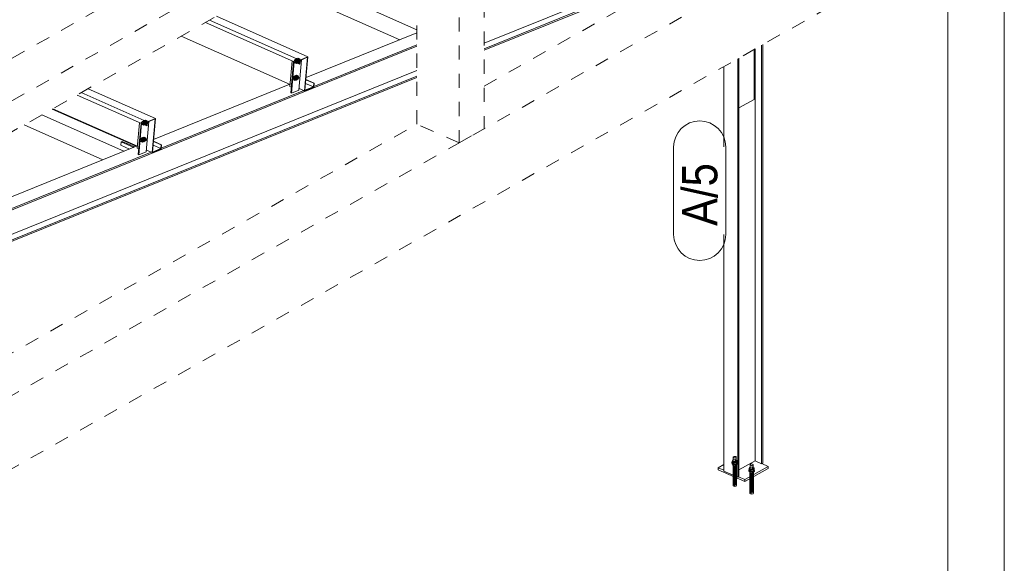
# Model space of a CAD drawing. Header units: millimetres. Extents: x -127 to 701, y 152 to 732.
# Tile 64 of 75: x 631 to 701, y 243 to 282. Entities that reach past the tile are written whole.
import ezdxf

# ---------------------------------------------------------------- set-up
doc = ezdxf.new("R2010")
doc.units = ezdxf.units.MM
for name, pattern in [('XKITLINE00', [0]), ('XKITLINE01', [4, 1, -1, 1, -1]), ('XKITLINE02', [4, 2, -2])]:
    doc.linetypes.add(name, pattern=pattern)
for name, color, linetype, lineweight in [('Schrauben', 7, 'Continuous', 0), ('Teil', 7, 'Continuous', 0), ('Text', 5, 'Continuous', 0), ('Zeichnungsrahmen', 3, 'Continuous', 0)]:
    doc.layers.add(name, color=color, linetype=linetype, lineweight=lineweight)
doc.styles.add('ARIAL', font='ARIAL.TTF')

msp = doc.modelspace()

# ---------------------------------------------------------------- linework, layer by layer
at = {"layer": 'Schrauben', "linetype": 'XKITLINE02', "lineweight": 0}
for p, q in [((650.457, 279.257), (650.545, 279.293)), ((650.48, 279.202), (650.545, 279.293)), ((650.545, 279.293), (650.654, 279.244)), ((650.308, 279.197), (650.243, 279.106)), ((650.243, 279.106), (650.313, 279.135)), ((650.243, 279.106), (650.288, 278.968)), ((650.288, 278.968), (650.358, 278.996)), ((650.288, 278.968), (650.397, 278.919)), ((650.308, 279.197), (650.378, 279.225)), ((650.418, 279.148), (650.308, 279.197)), ((650.313, 279.135), (650.378, 279.225)), ((650.358, 278.996), (650.313, 279.135)), ((650.359, 279.142), (650.353, 279.117)), ((650.353, 279.117), (650.354, 279.09)), ((650.354, 279.09), (650.362, 279.062)), ((650.467, 278.947), (650.358, 278.996)), ((650.371, 279.161), (650.359, 279.142)), ((650.383, 279.228), (650.36, 279.162)), ((650.36, 279.162), (650.37, 279.083)), ((650.362, 279.062), (650.376, 279.036)), ((650.374, 279.146), (650.363, 279.113)), ((650.363, 279.113), (650.368, 279.073)), ((650.368, 279.073), (650.387, 279.037)), ((650.37, 279.083), (650.409, 279.011)), ((650.388, 279.173), (650.371, 279.161)), ((650.398, 279.162), (650.374, 279.146)), ((650.376, 279.036), (650.394, 279.016)), ((650.378, 279.225), (650.488, 279.177)), ((650.382, 279.171), (650.404, 279.237)), ((650.392, 279.092), (650.382, 279.171)), ((650.431, 279.261), (650.383, 279.228)), ((650.387, 279.037), (650.416, 279.014)), ((650.388, 279.173), (650.423, 279.187)), ((650.408, 279.176), (650.388, 279.173)), ((650.394, 279.156), (650.388, 279.131)), ((650.388, 279.131), (650.389, 279.104)), ((650.389, 279.104), (650.397, 279.076)), ((650.457, 279.257), (650.392, 279.167)), ((650.392, 279.167), (650.48, 279.202)), ((650.392, 279.167), (650.437, 279.028)), ((650.431, 279.019), (650.392, 279.092)), ((650.406, 279.175), (650.394, 279.156)), ((650.394, 279.016), (650.415, 279.002)), ((650.397, 279.076), (650.411, 279.05)), ((650.397, 278.919), (650.462, 279.01)), ((650.397, 278.919), (650.467, 278.947)), ((650.398, 279.162), (650.574, 279.233)), ((650.429, 279.159), (650.398, 279.162)), ((650.404, 279.237), (650.453, 279.27)), ((650.423, 279.187), (650.406, 279.175)), ((650.43, 279.171), (650.408, 279.176)), ((650.409, 279.011), (650.467, 278.965)), ((650.41, 279.14), (650.416, 279.165)), ((650.411, 279.113), (650.41, 279.14)), ((650.419, 279.085), (650.411, 279.113)), ((650.411, 279.05), (650.429, 279.03)), ((650.415, 279.002), (650.437, 278.996)), ((650.416, 279.165), (650.428, 279.184)), ((650.416, 279.014), (650.447, 279.01)), ((650.418, 279.148), (650.488, 279.177)), ((650.462, 279.01), (650.418, 279.148)), ((650.433, 279.059), (650.419, 279.085)), ((650.423, 279.187), (650.445, 279.196)), ((650.443, 279.19), (650.423, 279.187)), ((650.428, 279.184), (650.445, 279.196)), ((650.458, 279.136), (650.429, 279.159)), ((650.429, 279.03), (650.45, 279.016)), ((650.452, 279.157), (650.43, 279.171)), ((650.431, 279.261), (650.453, 279.27)), ((650.493, 279.254), (650.431, 279.261)), ((650.489, 278.973), (650.431, 279.019)), ((650.451, 279.039), (650.433, 279.059)), ((650.437, 279.028), (650.524, 279.063)), ((650.437, 279.028), (650.546, 278.979)), ((650.437, 278.996), (650.458, 279)), ((650.465, 279.185), (650.443, 279.19)), ((650.445, 279.196), (650.465, 279.199)), ((650.447, 279.01), (650.623, 279.081)), ((650.447, 279.01), (650.471, 279.027)), ((650.45, 279.016), (650.472, 279.011)), ((650.472, 279.025), (650.451, 279.039)), ((650.47, 279.137), (650.452, 279.157)), ((650.453, 279.27), (650.515, 279.263)), ((650.567, 279.209), (650.457, 279.257)), ((650.478, 279.1), (650.458, 279.136)), ((650.458, 279), (650.493, 279.014)), ((650.458, 279), (650.475, 279.012)), ((650.462, 279.01), (650.532, 279.038)), ((650.465, 279.199), (650.487, 279.194)), ((650.487, 279.171), (650.465, 279.185)), ((650.532, 279.038), (650.467, 278.947)), ((650.467, 278.965), (650.529, 278.958)), ((650.484, 279.111), (650.47, 279.137)), ((650.471, 279.027), (650.483, 279.06)), ((650.494, 279.02), (650.472, 279.025)), ((650.472, 279.011), (650.493, 279.014)), ((650.475, 279.012), (650.487, 279.031)), ((650.483, 279.06), (650.478, 279.1)), ((650.524, 279.063), (650.48, 279.202)), ((650.492, 279.083), (650.484, 279.111)), ((650.487, 279.194), (650.509, 279.18)), ((650.505, 279.151), (650.487, 279.171)), ((650.487, 279.031), (650.493, 279.055)), ((650.488, 279.177), (650.532, 279.038)), ((650.55, 278.966), (650.489, 278.973)), ((650.493, 279.055), (650.492, 279.083)), ((650.551, 279.208), (650.493, 279.254)), ((650.493, 279.014), (650.51, 279.026)), ((650.493, 279.014), (650.515, 279.023)), ((650.515, 279.023), (650.494, 279.02)), ((650.519, 279.125), (650.505, 279.151)), ((650.509, 279.18), (650.527, 279.16)), ((650.51, 279.026), (650.522, 279.045)), ((650.515, 279.263), (650.573, 279.217)), ((650.532, 279.035), (650.515, 279.023)), ((650.527, 279.097), (650.519, 279.125)), ((650.522, 279.045), (650.528, 279.07)), ((650.634, 279.015), (650.524, 279.063)), ((650.527, 279.16), (650.541, 279.134)), ((650.528, 279.07), (650.527, 279.097)), ((650.529, 278.958), (650.577, 278.991)), ((650.529, 278.958), (650.55, 278.966)), ((650.544, 279.054), (650.532, 279.035)), ((650.538, 279.184), (650.55, 279.217)), ((650.543, 279.144), (650.538, 279.184)), ((650.541, 279.134), (650.549, 279.106)), ((650.563, 279.108), (650.543, 279.144)), ((650.55, 279.079), (650.544, 279.054)), ((650.546, 278.979), (650.611, 279.07)), ((650.546, 278.979), (650.634, 279.015)), ((650.549, 279.106), (650.55, 279.079)), ((650.55, 279.217), (650.574, 279.233)), ((650.599, 279), (650.55, 278.966)), ((650.59, 279.136), (650.551, 279.208)), ((650.592, 279.085), (650.563, 279.108)), ((650.567, 279.209), (650.654, 279.244)), ((650.611, 279.07), (650.567, 279.209)), ((650.573, 279.217), (650.612, 279.145)), ((650.574, 279.233), (650.605, 279.23)), ((650.577, 278.991), (650.6, 279.056)), ((650.6, 279.056), (650.59, 279.136)), ((650.623, 279.081), (650.592, 279.085)), ((650.622, 279.065), (650.599, 279)), ((650.605, 279.23), (650.634, 279.207)), ((650.611, 279.07), (650.699, 279.105)), ((650.612, 279.145), (650.622, 279.065)), ((650.647, 279.098), (650.623, 279.081)), ((650.634, 279.207), (650.653, 279.171)), ((650.699, 279.105), (650.634, 279.015)), ((650.658, 279.131), (650.647, 279.098)), ((650.653, 279.171), (650.658, 279.131)), ((650.654, 279.244), (650.699, 279.105)), ((650.2, 277.99), (650.135, 277.9)), ((650.135, 277.9), (650.206, 277.928)), ((650.135, 277.9), (650.18, 277.761)), ((650.2, 277.99), (650.271, 278.018)), ((650.31, 277.941), (650.2, 277.99)), ((650.206, 277.928), (650.271, 278.018)), ((650.25, 277.789), (650.206, 277.928)), ((650.251, 277.935), (650.245, 277.91)), ((650.245, 277.91), (650.246, 277.883)), ((650.263, 277.954), (650.251, 277.935)), ((650.275, 278.021), (650.252, 277.956)), ((650.252, 277.956), (650.262, 277.876)), ((650.266, 277.939), (650.255, 277.906)), ((650.255, 277.906), (650.26, 277.866)), ((650.28, 277.966), (650.263, 277.954)), ((650.291, 277.955), (650.266, 277.939)), ((650.271, 278.018), (650.38, 277.97)), ((650.274, 277.964), (650.297, 278.03)), ((650.284, 277.885), (650.274, 277.964)), ((650.323, 278.054), (650.275, 278.021)), ((650.28, 277.966), (650.315, 277.98)), ((650.301, 277.969), (650.28, 277.966)), ((650.286, 277.949), (650.28, 277.925)), ((650.28, 277.925), (650.281, 277.897)), ((650.281, 277.897), (650.289, 277.869)), ((650.35, 278.05), (650.285, 277.96)), ((650.285, 277.96), (650.372, 277.995)), ((650.285, 277.96), (650.329, 277.821)), ((650.298, 277.968), (650.286, 277.949)), ((650.291, 277.955), (650.466, 278.026)), ((650.322, 277.952), (650.291, 277.955)), ((650.297, 278.03), (650.345, 278.063)), ((650.315, 277.98), (650.298, 277.968)), ((650.323, 277.964), (650.301, 277.969)), ((650.302, 277.933), (650.308, 277.958)), ((650.303, 277.906), (650.302, 277.933)), ((650.311, 277.878), (650.303, 277.906)), ((650.308, 277.958), (650.32, 277.977)), ((650.31, 277.941), (650.38, 277.97)), ((650.355, 277.803), (650.31, 277.941)), ((650.315, 277.98), (650.337, 277.989)), ((650.336, 277.984), (650.315, 277.98)), ((650.32, 277.977), (650.337, 277.989)), ((650.351, 277.929), (650.322, 277.952)), ((650.323, 278.054), (650.345, 278.063)), ((650.385, 278.047), (650.323, 278.054)), ((650.344, 277.95), (650.323, 277.964)), ((650.358, 277.978), (650.336, 277.984)), ((650.337, 277.989), (650.358, 277.992)), ((650.362, 277.93), (650.344, 277.95)), ((650.345, 278.063), (650.407, 278.056)), ((650.35, 278.05), (650.437, 278.086)), ((650.459, 278.002), (650.35, 278.05)), ((650.37, 277.893), (650.351, 277.929)), ((650.358, 277.992), (650.38, 277.987)), ((650.379, 277.964), (650.358, 277.978)), ((650.376, 277.904), (650.362, 277.93)), ((650.375, 277.853), (650.37, 277.893)), ((650.372, 277.995), (650.437, 278.086)), ((650.417, 277.856), (650.372, 277.995)), ((650.384, 277.876), (650.376, 277.904)), ((650.397, 277.944), (650.379, 277.964)), ((650.38, 277.987), (650.401, 277.973)), ((650.38, 277.97), (650.425, 277.831)), ((650.443, 278.001), (650.385, 278.047)), ((650.411, 277.918), (650.397, 277.944)), ((650.401, 277.973), (650.419, 277.953)), ((650.407, 278.056), (650.465, 278.01)), ((650.419, 277.89), (650.411, 277.918)), ((650.419, 277.953), (650.433, 277.927)), ((650.42, 277.863), (650.419, 277.89)), ((650.431, 277.977), (650.442, 278.01)), ((650.435, 277.937), (650.431, 277.977)), ((650.433, 277.927), (650.441, 277.899)), ((650.455, 277.901), (650.435, 277.937)), ((650.437, 278.086), (650.547, 278.037)), ((650.441, 277.899), (650.442, 277.872)), ((650.442, 278.01), (650.466, 278.026)), ((650.482, 277.929), (650.443, 278.001)), ((650.484, 277.878), (650.455, 277.901)), ((650.459, 278.002), (650.547, 278.037)), ((650.504, 277.863), (650.459, 278.002)), ((650.465, 278.01), (650.504, 277.938)), ((650.466, 278.026), (650.497, 278.023)), ((650.492, 277.849), (650.482, 277.929)), ((650.497, 278.023), (650.526, 278)), ((650.504, 277.938), (650.514, 277.858)), ((650.504, 277.863), (650.591, 277.898)), ((650.539, 277.891), (650.515, 277.874)), ((650.526, 278), (650.546, 277.964)), ((650.591, 277.898), (650.526, 277.808)), ((650.55, 277.924), (650.539, 277.891)), ((650.546, 277.964), (650.55, 277.924)), ((650.547, 278.037), (650.591, 277.898)), ((650.18, 277.761), (650.25, 277.789)), ((650.18, 277.761), (650.29, 277.712)), ((650.246, 277.883), (650.254, 277.855)), ((650.36, 277.741), (650.25, 277.789)), ((650.254, 277.855), (650.268, 277.829)), ((650.26, 277.866), (650.28, 277.83)), ((650.262, 277.876), (650.301, 277.804)), ((650.268, 277.829), (650.286, 277.809)), ((650.28, 277.83), (650.309, 277.807)), ((650.323, 277.812), (650.284, 277.885)), ((650.286, 277.809), (650.308, 277.795)), ((650.289, 277.869), (650.303, 277.843)), ((650.29, 277.712), (650.355, 277.803)), ((650.29, 277.712), (650.36, 277.741)), ((650.301, 277.804), (650.359, 277.758)), ((650.303, 277.843), (650.321, 277.823)), ((650.308, 277.795), (650.33, 277.79)), ((650.309, 277.807), (650.34, 277.803)), ((650.325, 277.852), (650.311, 277.878)), ((650.321, 277.823), (650.343, 277.809)), ((650.381, 277.767), (650.323, 277.812)), ((650.343, 277.832), (650.325, 277.852)), ((650.329, 277.821), (650.417, 277.856)), ((650.329, 277.821), (650.439, 277.772)), ((650.33, 277.79), (650.35, 277.793)), ((650.34, 277.803), (650.515, 277.874)), ((650.34, 277.803), (650.364, 277.82)), ((650.365, 277.818), (650.343, 277.832)), ((650.343, 277.809), (650.365, 277.804)), ((650.35, 277.793), (650.385, 277.807)), ((650.35, 277.793), (650.367, 277.805)), ((650.355, 277.803), (650.425, 277.831)), ((650.359, 277.758), (650.421, 277.751)), ((650.425, 277.831), (650.36, 277.741)), ((650.364, 277.82), (650.375, 277.853)), ((650.387, 277.813), (650.365, 277.818)), ((650.365, 277.804), (650.385, 277.807)), ((650.367, 277.805), (650.379, 277.824)), ((650.379, 277.824), (650.385, 277.849)), ((650.443, 277.759), (650.381, 277.767)), ((650.385, 277.849), (650.384, 277.876)), ((650.385, 277.807), (650.402, 277.819)), ((650.385, 277.807), (650.407, 277.816)), ((650.407, 277.816), (650.387, 277.813)), ((650.402, 277.819), (650.414, 277.838)), ((650.424, 277.828), (650.407, 277.816)), ((650.414, 277.838), (650.42, 277.863)), ((650.526, 277.808), (650.417, 277.856)), ((650.421, 277.751), (650.469, 277.784)), ((650.421, 277.751), (650.443, 277.759)), ((650.436, 277.847), (650.424, 277.828)), ((650.442, 277.872), (650.436, 277.847)), ((650.439, 277.772), (650.504, 277.863)), ((650.439, 277.772), (650.526, 277.808)), ((650.491, 277.793), (650.443, 277.759)), ((650.469, 277.784), (650.492, 277.849)), ((650.515, 277.874), (650.484, 277.878)), ((650.514, 277.858), (650.491, 277.793)), ((639.487, 274.818), (639.422, 274.727)), ((639.422, 274.727), (639.492, 274.756)), ((639.422, 274.727), (639.467, 274.589)), ((639.467, 274.589), (639.537, 274.617)), ((639.467, 274.589), (639.576, 274.54)), ((639.487, 274.818), (639.557, 274.846)), ((639.597, 274.769), (639.487, 274.818)), ((639.492, 274.756), (639.557, 274.846)), ((639.537, 274.617), (639.492, 274.756)), ((639.538, 274.763), (639.532, 274.738)), ((639.532, 274.738), (639.533, 274.711)), ((639.533, 274.711), (639.541, 274.683)), ((639.646, 274.569), (639.537, 274.617)), ((639.55, 274.782), (639.538, 274.763)), ((639.561, 274.849), (639.539, 274.783)), ((639.539, 274.783), (639.549, 274.704)), ((639.541, 274.683), (639.555, 274.657)), ((639.553, 274.767), (639.542, 274.734)), ((639.542, 274.734), (639.547, 274.694)), ((639.547, 274.694), (639.566, 274.658)), ((639.549, 274.704), (639.588, 274.632)), ((639.567, 274.794), (639.55, 274.782)), ((639.577, 274.783), (639.553, 274.767)), ((639.555, 274.657), (639.573, 274.637)), ((639.557, 274.846), (639.667, 274.798)), ((639.61, 274.882), (639.561, 274.849)), ((639.561, 274.792), (639.583, 274.858)), ((639.57, 274.713), (639.561, 274.792)), ((639.566, 274.658), (639.595, 274.635)), ((639.567, 274.794), (639.602, 274.808)), ((639.587, 274.797), (639.567, 274.794)), ((639.573, 274.777), (639.567, 274.753)), ((639.567, 274.753), (639.568, 274.725)), ((639.568, 274.725), (639.576, 274.697)), ((639.61, 274.64), (639.57, 274.713)), ((639.636, 274.878), (639.571, 274.788)), ((639.571, 274.788), (639.659, 274.823)), ((639.571, 274.788), (639.616, 274.649)), ((639.585, 274.796), (639.573, 274.777)), ((639.573, 274.637), (639.594, 274.623)), ((639.576, 274.697), (639.59, 274.671)), ((639.576, 274.54), (639.641, 274.631)), ((639.576, 274.54), (639.646, 274.569)), ((639.577, 274.783), (639.753, 274.854)), ((639.608, 274.78), (639.577, 274.783)), ((639.583, 274.858), (639.632, 274.891)), ((639.602, 274.808), (639.585, 274.796)), ((639.609, 274.792), (639.587, 274.797)), ((639.588, 274.632), (639.646, 274.586)), ((639.589, 274.761), (639.595, 274.786)), ((639.59, 274.734), (639.589, 274.761)), ((639.598, 274.706), (639.59, 274.734)), ((639.59, 274.671), (639.608, 274.651)), ((639.594, 274.623), (639.616, 274.618)), ((639.595, 274.786), (639.607, 274.805)), ((639.595, 274.635), (639.626, 274.631)), ((639.597, 274.769), (639.667, 274.798)), ((639.641, 274.631), (639.597, 274.769)), ((639.612, 274.68), (639.598, 274.706)), ((639.602, 274.808), (639.624, 274.817)), ((639.622, 274.812), (639.602, 274.808)), ((639.607, 274.805), (639.624, 274.817)), ((639.637, 274.757), (639.608, 274.78)), ((639.608, 274.651), (639.629, 274.637)), ((639.631, 274.778), (639.609, 274.792)), ((639.61, 274.882), (639.632, 274.891)), ((639.672, 274.875), (639.61, 274.882)), ((639.668, 274.595), (639.61, 274.64)), ((639.63, 274.66), (639.612, 274.68)), ((639.616, 274.649), (639.703, 274.684)), ((639.616, 274.649), (639.725, 274.6)), ((639.616, 274.618), (639.637, 274.621)), ((639.644, 274.806), (639.622, 274.812)), ((639.624, 274.817), (639.644, 274.82)), ((639.626, 274.631), (639.802, 274.702)), ((639.626, 274.631), (639.65, 274.648)), ((639.629, 274.637), (639.651, 274.632)), ((639.651, 274.646), (639.63, 274.66)), ((639.649, 274.758), (639.631, 274.778)), ((639.632, 274.891), (639.694, 274.884)), ((639.636, 274.878), (639.724, 274.914)), ((639.746, 274.83), (639.636, 274.878)), ((639.657, 274.721), (639.637, 274.757)), ((639.637, 274.621), (639.672, 274.635)), ((639.637, 274.621), (639.654, 274.633)), ((639.641, 274.631), (639.711, 274.659)), ((639.644, 274.82), (639.666, 274.815)), ((639.666, 274.792), (639.644, 274.806)), ((639.711, 274.659), (639.646, 274.569)), ((639.646, 274.586), (639.708, 274.579)), ((639.663, 274.732), (639.649, 274.758)), ((639.65, 274.648), (639.662, 274.681)), ((639.673, 274.641), (639.651, 274.646)), ((639.651, 274.632), (639.672, 274.635)), ((639.654, 274.633), (639.666, 274.652)), ((639.662, 274.681), (639.657, 274.721)), ((639.659, 274.823), (639.724, 274.914)), ((639.703, 274.684), (639.659, 274.823)), ((639.671, 274.704), (639.663, 274.732)), ((639.666, 274.815), (639.688, 274.801)), ((639.684, 274.772), (639.666, 274.792)), ((639.666, 274.652), (639.672, 274.676)), ((639.667, 274.798), (639.711, 274.659)), ((639.729, 274.587), (639.668, 274.595)), ((639.672, 274.676), (639.671, 274.704)), ((639.73, 274.829), (639.672, 274.875)), ((639.672, 274.635), (639.689, 274.647)), ((639.672, 274.635), (639.694, 274.644)), ((639.694, 274.644), (639.673, 274.641)), ((639.698, 274.746), (639.684, 274.772)), ((639.688, 274.801), (639.706, 274.781)), ((639.689, 274.647), (639.701, 274.666)), ((639.694, 274.884), (639.752, 274.838)), ((639.711, 274.656), (639.694, 274.644)), ((639.706, 274.718), (639.698, 274.746)), ((639.701, 274.666), (639.707, 274.691)), ((639.813, 274.636), (639.703, 274.684)), ((639.706, 274.781), (639.72, 274.755)), ((639.707, 274.691), (639.706, 274.718)), ((639.708, 274.579), (639.756, 274.612)), ((639.708, 274.579), (639.729, 274.587)), ((639.723, 274.675), (639.711, 274.656)), ((639.717, 274.805), (639.728, 274.838)), ((639.722, 274.765), (639.717, 274.805)), ((639.72, 274.755), (639.728, 274.727)), ((639.742, 274.729), (639.722, 274.765)), ((639.729, 274.7), (639.723, 274.675)), ((639.724, 274.914), (639.833, 274.865)), ((639.725, 274.6), (639.79, 274.691)), ((639.725, 274.6), (639.813, 274.636)), ((639.728, 274.838), (639.753, 274.854)), ((639.728, 274.727), (639.729, 274.7)), ((639.778, 274.621), (639.729, 274.587)), ((639.769, 274.757), (639.73, 274.829)), ((639.771, 274.706), (639.742, 274.729)), ((639.746, 274.83), (639.833, 274.865)), ((639.79, 274.691), (639.746, 274.83)), ((639.752, 274.838), (639.791, 274.766)), ((639.753, 274.854), (639.784, 274.851)), ((639.756, 274.612), (639.779, 274.677)), ((639.779, 274.677), (639.769, 274.757)), ((639.802, 274.702), (639.771, 274.706)), ((639.801, 274.686), (639.778, 274.621)), ((639.784, 274.851), (639.813, 274.828)), ((639.79, 274.691), (639.878, 274.726)), ((639.791, 274.766), (639.801, 274.686)), ((639.826, 274.719), (639.802, 274.702)), ((639.813, 274.828), (639.832, 274.792)), ((639.878, 274.726), (639.813, 274.636)), ((639.837, 274.752), (639.826, 274.719)), ((639.832, 274.792), (639.837, 274.752)), ((639.833, 274.865), (639.878, 274.726)), ((639.528, 273.671), (639.616, 273.707)), ((639.551, 273.616), (639.616, 273.707)), ((639.616, 273.707), (639.726, 273.658)), ((639.379, 273.611), (639.314, 273.521)), ((639.314, 273.521), (639.385, 273.549)), ((639.314, 273.521), (639.359, 273.382)), ((639.359, 273.382), (639.429, 273.41)), ((639.359, 273.382), (639.468, 273.333)), ((639.379, 273.611), (639.45, 273.639)), ((639.489, 273.563), (639.379, 273.611)), ((639.385, 273.549), (639.45, 273.639)), ((639.429, 273.41), (639.385, 273.549)), ((639.43, 273.556), (639.424, 273.531)), ((639.424, 273.531), (639.425, 273.504)), ((639.425, 273.504), (639.433, 273.476)), ((639.539, 273.362), (639.429, 273.41)), ((639.442, 273.575), (639.43, 273.556)), ((639.454, 273.642), (639.431, 273.577)), ((639.431, 273.577), (639.441, 273.497)), ((639.433, 273.476), (639.447, 273.45)), ((639.445, 273.56), (639.434, 273.527)), ((639.434, 273.527), (639.439, 273.487)), ((639.439, 273.487), (639.459, 273.451)), ((639.441, 273.497), (639.48, 273.425)), ((639.459, 273.587), (639.442, 273.575)), ((639.47, 273.576), (639.445, 273.56)), ((639.447, 273.45), (639.465, 273.43)), ((639.45, 273.639), (639.559, 273.591)), ((639.453, 273.585), (639.476, 273.651)), ((639.463, 273.506), (639.453, 273.585)), ((639.502, 273.675), (639.454, 273.642)), ((639.459, 273.587), (639.494, 273.601)), ((639.48, 273.59), (639.459, 273.587)), ((639.465, 273.57), (639.459, 273.546)), ((639.459, 273.546), (639.46, 273.518)), ((639.459, 273.451), (639.488, 273.428)), ((639.46, 273.518), (639.468, 273.49)), ((639.528, 273.671), (639.463, 273.581)), ((639.463, 273.581), (639.551, 273.616)), ((639.463, 273.581), (639.508, 273.442)), ((639.502, 273.433), (639.463, 273.506)), ((639.477, 273.589), (639.465, 273.57)), ((639.465, 273.43), (639.487, 273.416)), ((639.468, 273.49), (639.482, 273.464)), ((639.468, 273.333), (639.533, 273.424)), ((639.468, 273.333), (639.539, 273.362)), ((639.47, 273.576), (639.645, 273.647)), ((639.501, 273.573), (639.47, 273.576)), ((639.476, 273.651), (639.524, 273.684)), ((639.494, 273.601), (639.477, 273.589)), ((639.502, 273.585), (639.48, 273.59)), ((639.48, 273.425), (639.538, 273.379)), ((639.481, 273.554), (639.487, 273.579)), ((639.482, 273.527), (639.481, 273.554)), ((639.49, 273.499), (639.482, 273.527)), ((639.482, 273.464), (639.5, 273.444)), ((639.487, 273.579), (639.499, 273.598)), ((639.487, 273.416), (639.509, 273.411)), ((639.488, 273.428), (639.518, 273.425)), ((639.489, 273.563), (639.559, 273.591)), ((639.533, 273.424), (639.489, 273.563)), ((639.504, 273.473), (639.49, 273.499)), ((639.494, 273.601), (639.516, 273.61)), ((639.515, 273.605), (639.494, 273.601)), ((639.499, 273.598), (639.516, 273.61)), ((639.5, 273.444), (639.522, 273.43)), ((639.53, 273.55), (639.501, 273.573)), ((639.502, 273.675), (639.524, 273.684)), ((639.564, 273.668), (639.502, 273.675)), ((639.523, 273.571), (639.502, 273.585)), ((639.56, 273.388), (639.502, 273.433)), ((639.522, 273.453), (639.504, 273.473)), ((639.508, 273.442), (639.596, 273.477)), ((639.508, 273.442), (639.618, 273.394)), ((639.509, 273.411), (639.529, 273.414)), ((639.537, 273.599), (639.515, 273.605)), ((639.516, 273.61), (639.537, 273.613)), ((639.518, 273.425), (639.694, 273.495)), ((639.518, 273.425), (639.543, 273.441)), ((639.544, 273.439), (639.522, 273.453)), ((639.522, 273.43), (639.544, 273.425)), ((639.541, 273.551), (639.523, 273.571)), ((639.524, 273.684), (639.586, 273.677)), ((639.638, 273.623), (639.528, 273.671)), ((639.529, 273.414), (639.564, 273.428)), ((639.529, 273.414), (639.546, 273.426)), ((639.549, 273.514), (639.53, 273.55)), ((639.533, 273.424), (639.604, 273.452)), ((639.537, 273.613), (639.559, 273.608)), ((639.558, 273.585), (639.537, 273.599)), ((639.538, 273.379), (639.6, 273.372)), ((639.604, 273.452), (639.539, 273.362)), ((639.555, 273.525), (639.541, 273.551)), ((639.543, 273.441), (639.554, 273.474)), ((639.566, 273.434), (639.544, 273.439)), ((639.544, 273.425), (639.564, 273.428)), ((639.546, 273.426), (639.558, 273.445)), ((639.554, 273.474), (639.549, 273.514)), ((639.596, 273.477), (639.551, 273.616)), ((639.563, 273.497), (639.555, 273.525)), ((639.576, 273.565), (639.558, 273.585)), ((639.558, 273.445), (639.564, 273.47)), ((639.559, 273.608), (639.58, 273.594)), ((639.559, 273.591), (639.604, 273.452)), ((639.622, 273.38), (639.56, 273.388)), ((639.564, 273.47), (639.563, 273.497)), ((639.622, 273.622), (639.564, 273.668)), ((639.564, 273.428), (639.581, 273.44)), ((639.564, 273.428), (639.586, 273.437)), ((639.586, 273.437), (639.566, 273.434)), ((639.59, 273.539), (639.576, 273.565)), ((639.58, 273.594), (639.598, 273.574)), ((639.581, 273.44), (639.593, 273.459)), ((639.586, 273.677), (639.644, 273.631)), ((639.603, 273.449), (639.586, 273.437)), ((639.598, 273.511), (639.59, 273.539)), ((639.593, 273.459), (639.599, 273.484)), ((639.705, 273.429), (639.596, 273.477)), ((639.598, 273.574), (639.612, 273.548)), ((639.599, 273.484), (639.598, 273.511)), ((639.6, 273.372), (639.648, 273.405)), ((639.6, 273.372), (639.622, 273.38)), ((639.615, 273.468), (639.603, 273.449)), ((639.61, 273.598), (639.621, 273.631)), ((639.614, 273.558), (639.61, 273.598)), ((639.612, 273.548), (639.62, 273.52)), ((639.634, 273.522), (639.614, 273.558)), ((639.621, 273.493), (639.615, 273.468)), ((639.618, 273.394), (639.683, 273.484)), ((639.618, 273.394), (639.705, 273.429)), ((639.62, 273.52), (639.621, 273.493)), ((639.621, 273.631), (639.645, 273.647)), ((639.661, 273.55), (639.622, 273.622)), ((639.67, 273.414), (639.622, 273.38)), ((639.663, 273.499), (639.634, 273.522)), ((639.638, 273.623), (639.726, 273.658)), ((639.683, 273.484), (639.638, 273.623)), ((639.644, 273.631), (639.683, 273.559)), ((639.645, 273.647), (639.676, 273.644)), ((639.648, 273.405), (639.671, 273.471)), ((639.671, 273.471), (639.661, 273.55)), ((639.694, 273.495), (639.663, 273.499)), ((639.693, 273.479), (639.67, 273.414)), ((639.676, 273.644), (639.705, 273.621)), ((639.683, 273.559), (639.693, 273.479)), ((639.683, 273.484), (639.77, 273.519)), ((639.718, 273.512), (639.694, 273.495)), ((639.705, 273.621), (639.725, 273.585)), ((639.77, 273.519), (639.705, 273.429)), ((639.729, 273.545), (639.718, 273.512)), ((639.725, 273.585), (639.729, 273.545)), ((639.726, 273.658), (639.77, 273.519)), ((681.321, 250.708), (681.358, 250.799)), ((681.321, 250.558), (681.321, 250.708)), ((681.321, 250.708), (681.459, 250.647)), ((681.433, 250.682), (681.346, 250.653)), ((681.533, 250.828), (681.358, 250.799)), ((681.358, 250.648), (681.358, 250.799)), ((681.358, 250.648), (681.533, 250.678)), ((681.416, 251.027), (681.392, 251.002)), ((681.392, 250.425), (681.392, 251.002)), ((681.392, 251.002), (681.395, 250.974)), ((681.395, 250.974), (681.426, 250.951)), ((681.462, 251.042), (681.416, 251.027)), ((681.426, 250.951), (681.475, 250.939)), ((681.536, 250.685), (681.433, 250.682)), ((681.459, 250.647), (681.635, 250.676)), ((681.518, 251.044), (681.462, 251.042)), ((681.475, 250.939), (681.53, 250.941)), ((681.567, 251.031), (681.518, 251.044)), ((681.53, 250.941), (681.576, 250.956)), ((681.533, 250.678), (681.533, 250.828)), ((681.671, 250.767), (681.533, 250.828)), ((681.533, 250.678), (681.671, 250.617)), ((681.629, 250.662), (681.536, 250.685)), ((681.597, 251.008), (681.567, 251.031)), ((681.576, 250.956), (681.601, 250.981)), ((681.601, 250.981), (681.597, 251.008)), ((681.601, 250.403), (681.601, 250.981)), ((681.686, 250.619), (681.629, 250.662)), ((681.635, 250.676), (681.671, 250.767)), ((681.635, 250.526), (681.635, 250.676)), ((681.671, 250.617), (681.671, 250.767)), ((681.346, 250.653), (681.3, 250.607)), ((681.3, 250.573), (681.346, 250.619)), ((681.3, 250.573), (681.3, 250.607)), ((681.3, 250.607), (681.307, 250.555)), ((681.307, 250.521), (681.3, 250.573)), ((681.307, 250.555), (681.364, 250.512)), ((681.364, 250.478), (681.307, 250.521)), ((681.321, 250.558), (681.358, 250.648)), ((681.459, 250.497), (681.321, 250.558)), ((681.346, 250.619), (681.433, 250.647)), ((681.364, 250.512), (681.456, 250.489)), ((681.456, 250.455), (681.364, 250.478)), ((681.38, 250.578), (681.37, 250.559)), ((681.37, 250.559), (681.37, 250.42)), ((681.37, 250.559), (681.373, 250.539)), ((681.37, 250.42), (681.38, 250.439)), ((681.373, 250.4), (681.37, 250.42)), ((681.372, 250.393), (681.398, 250.457)), ((681.372, 250.393), (681.372, 249.632)), ((681.47, 250.35), (681.372, 250.393)), ((681.373, 250.539), (681.387, 250.52)), ((681.387, 250.382), (681.373, 250.4)), ((681.401, 250.595), (681.38, 250.578)), ((681.38, 250.439), (681.401, 250.456)), ((681.387, 250.52), (681.412, 250.505)), ((681.412, 250.367), (681.387, 250.382)), ((681.392, 250.425), (681.416, 250.449)), ((681.395, 250.397), (681.392, 250.425)), ((681.426, 250.374), (681.395, 250.397)), ((681.398, 250.457), (681.522, 250.478)), ((681.398, 250.457), (681.398, 249.621)), ((681.432, 250.607), (681.401, 250.595)), ((681.401, 250.456), (681.432, 250.469)), ((681.412, 250.505), (681.446, 250.494)), ((681.446, 250.356), (681.412, 250.367)), ((681.416, 250.449), (681.462, 250.465)), ((681.475, 250.362), (681.426, 250.374)), ((681.469, 250.614), (681.432, 250.607)), ((681.432, 250.469), (681.469, 250.476)), ((681.433, 250.647), (681.536, 250.651)), ((681.446, 250.494), (681.484, 250.49)), ((681.484, 250.351), (681.446, 250.356)), ((681.456, 250.489), (681.56, 250.492)), ((681.56, 250.458), (681.456, 250.455)), ((681.459, 250.497), (681.459, 250.647)), ((681.635, 250.526), (681.459, 250.497)), ((681.462, 250.465), (681.518, 250.466)), ((681.508, 250.616), (681.469, 250.614)), ((681.469, 250.476), (681.508, 250.477)), ((681.47, 250.35), (681.594, 250.371)), ((681.47, 250.35), (681.47, 249.589)), ((681.53, 250.363), (681.475, 250.362)), ((681.484, 250.49), (681.524, 250.491)), ((681.524, 250.352), (681.484, 250.351)), ((681.547, 250.611), (681.508, 250.616)), ((681.508, 250.477), (681.547, 250.472)), ((681.518, 250.466), (681.567, 250.454)), ((681.522, 250.478), (681.522, 249.566)), ((681.522, 250.478), (681.62, 250.435)), ((681.524, 250.491), (681.561, 250.498)), ((681.561, 250.359), (681.524, 250.352)), ((681.576, 250.379), (681.53, 250.363)), ((681.536, 250.651), (681.629, 250.627)), ((681.58, 250.6), (681.547, 250.611)), ((681.547, 250.472), (681.58, 250.461)), ((681.56, 250.492), (681.646, 250.521)), ((681.646, 250.486), (681.56, 250.458)), ((681.561, 250.498), (681.591, 250.511)), ((681.591, 250.372), (681.561, 250.359)), ((681.567, 250.454), (681.597, 250.431)), ((681.601, 250.403), (681.576, 250.379)), ((681.605, 250.585), (681.58, 250.6)), ((681.58, 250.461), (681.605, 250.446)), ((681.591, 250.511), (681.612, 250.527)), ((681.612, 250.389), (681.591, 250.372)), ((681.594, 250.371), (681.62, 250.435)), ((681.594, 250.371), (681.594, 249.534)), ((681.597, 250.431), (681.601, 250.403)), ((681.62, 250.566), (681.605, 250.585)), ((681.605, 250.446), (681.62, 250.428)), ((681.612, 250.527), (681.622, 250.546)), ((681.622, 250.408), (681.612, 250.389)), ((681.622, 250.546), (681.62, 250.566)), ((681.62, 250.435), (681.62, 249.522)), ((681.62, 250.428), (681.622, 250.408)), ((681.622, 250.546), (681.622, 250.408)), ((681.629, 250.627), (681.686, 250.584)), ((681.671, 250.617), (681.635, 250.526)), ((681.646, 250.521), (681.692, 250.567)), ((681.692, 250.533), (681.646, 250.486)), ((681.692, 250.567), (681.686, 250.619)), ((681.686, 250.584), (681.692, 250.533)), ((681.692, 250.533), (681.692, 250.567)), ((682.568, 250.029), (682.568, 249.89)), ((682.59, 250.033), (682.59, 249.895)), ((682.799, 250.012), (682.799, 249.873)), ((682.821, 250.016), (682.821, 249.878)), ((682.568, 249.89), (682.578, 249.909)), ((682.571, 249.87), (682.568, 249.89)), ((682.57, 249.863), (682.597, 249.927)), ((682.57, 249.863), (682.57, 249.462)), ((682.668, 249.82), (682.57, 249.863)), ((682.585, 249.852), (682.571, 249.87)), ((682.578, 249.909), (682.6, 249.926)), ((682.611, 249.836), (682.585, 249.852)), ((682.59, 249.895), (682.615, 249.919)), ((682.593, 249.867), (682.59, 249.895)), ((682.624, 249.844), (682.593, 249.867)), ((682.597, 249.927), (682.721, 249.948)), ((682.597, 249.927), (682.597, 249.476)), ((682.6, 249.926), (682.63, 249.938)), ((682.644, 249.826), (682.611, 249.836)), ((682.615, 249.919), (682.661, 249.934)), ((682.673, 249.832), (682.624, 249.844)), ((682.63, 249.938), (682.667, 249.946)), ((682.682, 249.821), (682.644, 249.826)), ((682.661, 249.934), (682.716, 249.936)), ((682.667, 249.946), (682.707, 249.947)), ((682.668, 249.82), (682.793, 249.841)), ((682.668, 249.82), (682.668, 249.517)), ((682.728, 249.833), (682.673, 249.832)), ((682.722, 249.822), (682.682, 249.821)), ((682.707, 249.947), (682.745, 249.942)), ((682.716, 249.936), (682.765, 249.924)), ((682.721, 249.948), (682.721, 249.547)), ((682.721, 249.948), (682.819, 249.905)), ((682.759, 249.829), (682.722, 249.822)), ((682.774, 249.849), (682.728, 249.833)), ((682.745, 249.942), (682.779, 249.931)), ((682.789, 249.842), (682.759, 249.829)), ((682.765, 249.924), (682.796, 249.901)), ((682.799, 249.873), (682.774, 249.849)), ((682.779, 249.931), (682.804, 249.916)), ((682.811, 249.859), (682.789, 249.842)), ((682.793, 249.841), (682.819, 249.905)), ((682.793, 249.841), (682.793, 249.587)), ((682.796, 249.901), (682.799, 249.873)), ((682.804, 249.916), (682.818, 249.898)), ((682.821, 249.878), (682.811, 249.859)), ((682.818, 249.898), (682.821, 249.878)), ((682.819, 249.905), (682.819, 249.602))]:
    msp.add_line(p, q, dxfattribs=at)
at = {"layer": 'Schrauben', "linetype": 'XKITLINE00', "lineweight": 0}
for p, q in [((682.545, 250.123), (682.499, 250.077)), ((682.499, 250.042), (682.545, 250.089)), ((682.499, 250.042), (682.499, 250.077)), ((682.499, 250.077), (682.505, 250.025)), ((682.505, 249.991), (682.499, 250.042)), ((682.505, 250.025), (682.562, 249.982)), ((682.562, 249.948), (682.505, 249.991)), ((682.519, 250.178), (682.556, 250.268)), ((682.519, 250.028), (682.519, 250.178)), ((682.519, 250.178), (682.658, 250.117)), ((682.519, 250.028), (682.556, 250.118)), ((682.658, 249.967), (682.519, 250.028)), ((682.631, 250.152), (682.545, 250.123)), ((682.545, 250.089), (682.631, 250.117)), ((682.731, 250.298), (682.556, 250.268)), ((682.556, 250.118), (682.556, 250.268)), ((682.556, 250.118), (682.731, 250.148)), ((682.562, 249.982), (682.655, 249.959)), ((682.578, 250.048), (682.568, 250.029)), ((682.568, 250.029), (682.571, 250.009)), ((682.571, 250.009), (682.585, 249.99)), ((682.6, 250.064), (682.578, 250.048)), ((682.585, 249.99), (682.611, 249.975)), ((682.615, 250.497), (682.59, 250.472)), ((682.59, 250.472), (682.59, 250.033)), ((682.59, 250.472), (682.593, 250.444)), ((682.593, 250.444), (682.624, 250.421)), ((682.63, 250.077), (682.6, 250.064)), ((682.611, 249.975), (682.644, 249.964)), ((682.661, 250.512), (682.615, 250.497)), ((682.624, 250.421), (682.673, 250.409)), ((682.667, 250.084), (682.63, 250.077)), ((682.734, 250.155), (682.631, 250.152)), ((682.631, 250.117), (682.734, 250.12)), ((682.644, 249.964), (682.682, 249.959)), ((682.655, 249.959), (682.758, 249.962)), ((682.658, 250.117), (682.833, 250.146)), ((682.658, 249.967), (682.658, 250.117)), ((682.833, 249.996), (682.658, 249.967)), ((682.716, 250.514), (682.661, 250.512)), ((682.707, 250.086), (682.667, 250.084)), ((682.673, 250.409), (682.728, 250.411)), ((682.745, 250.081), (682.707, 250.086)), ((682.765, 250.501), (682.716, 250.514)), ((682.722, 249.961), (682.759, 249.968)), ((682.728, 250.411), (682.774, 250.426)), ((682.731, 250.148), (682.731, 250.298)), ((682.87, 250.237), (682.731, 250.298)), ((682.731, 250.148), (682.87, 250.086)), ((682.827, 250.132), (682.734, 250.155)), ((682.734, 250.12), (682.827, 250.097)), ((682.779, 250.07), (682.745, 250.081)), ((682.758, 249.962), (682.844, 249.991)), ((682.759, 249.968), (682.789, 249.981)), ((682.796, 250.478), (682.765, 250.501)), ((682.774, 250.426), (682.799, 250.451)), ((682.804, 250.055), (682.779, 250.07)), ((682.789, 249.981), (682.811, 249.997)), ((682.799, 250.451), (682.796, 250.478)), ((682.799, 250.451), (682.799, 250.012)), ((682.818, 250.036), (682.804, 250.055)), ((682.811, 249.997), (682.821, 250.016)), ((682.821, 250.016), (682.818, 250.036)), ((682.884, 250.089), (682.827, 250.132)), ((682.827, 250.097), (682.884, 250.054)), ((682.833, 250.146), (682.87, 250.237)), ((682.833, 249.996), (682.833, 250.146)), ((682.87, 250.086), (682.833, 249.996)), ((682.844, 249.991), (682.891, 250.037)), ((682.891, 250.003), (682.844, 249.956)), ((682.87, 250.086), (682.87, 250.237)), ((682.891, 250.037), (682.884, 250.089)), ((682.884, 250.054), (682.891, 250.003)), ((682.891, 250.003), (682.891, 250.037)), ((681.372, 249.632), (681.372, 248.95)), ((681.398, 249.621), (681.398, 249.014)), ((681.47, 249.589), (681.47, 248.907)), ((681.522, 249.566), (681.522, 249.035)), ((681.594, 249.534), (681.594, 248.927)), ((681.62, 249.522), (681.62, 248.991)), ((682.655, 249.924), (682.562, 249.948)), ((682.57, 249.462), (682.57, 248.42)), ((682.597, 249.476), (682.597, 248.484)), ((682.758, 249.928), (682.655, 249.924)), ((682.668, 249.517), (682.668, 248.376)), ((682.682, 249.959), (682.722, 249.961)), ((682.721, 249.547), (682.721, 248.505)), ((682.844, 249.956), (682.758, 249.928)), ((682.793, 249.587), (682.793, 248.397)), ((682.819, 249.602), (682.819, 248.461)), ((681.372, 248.95), (681.398, 249.014)), ((681.47, 248.907), (681.372, 248.95)), ((681.398, 249.014), (681.522, 249.035)), ((681.594, 248.927), (681.47, 248.907)), ((681.522, 249.035), (681.62, 248.991)), ((681.62, 248.991), (681.594, 248.927)), ((682.57, 248.42), (682.597, 248.484)), ((682.668, 248.376), (682.57, 248.42)), ((682.597, 248.484), (682.721, 248.505)), ((682.793, 248.397), (682.668, 248.376)), ((682.721, 248.505), (682.819, 248.461)), ((682.819, 248.461), (682.793, 248.397))]:
    msp.add_line(p, q, dxfattribs=at)
at = {"layer": 'Teil', "linetype": 'XKITLINE01', "lineweight": 0}
for p, q in [((660.73, 296.521), (615.053, 270.707)), ((618.049, 269.382), (663.726, 295.196)), ((663.726, 295.196), (663.726, 274.295)), ((661.959, 294.197), (661.959, 273.297)), ((663.726, 293.001), (618.049, 267.187)), ((658.963, 274.622), (658.963, 290.31)), ((663.726, 277.314), (684.803, 289.225)), ((621.142, 250.229), (689.524, 288.875)), ((621.142, 245.033), (689.524, 283.679)), ((626.001, 255.993), (658.963, 274.622)), ((661.959, 273.297), (658.963, 274.622)), ((661.959, 273.297), (663.726, 274.295))]:
    msp.add_line(p, q, dxfattribs=at)
at = {"layer": 'Teil', "linetype": 'XKITLINE00', "lineweight": 0}
for p, q in [((650.044, 285.269), (658.963, 281.324)), ((648.799, 284.565), (657.741, 280.61)), ((663.726, 280.357), (670.378, 283.049)), ((663.726, 279.958), (670.85, 282.84)), ((644.744, 282.274), (651.233, 279.404)), ((663.726, 279.859), (670.841, 282.738)), ((643.954, 281.827), (650.628, 278.875)), ((644.258, 281.999), (650.654, 279.169)), ((642.235, 280.856), (649.964, 277.437)), ((651.101, 277.922), (658.963, 281.104)), ((626.001, 266.82), (658.963, 280.159)), ((651.649, 277.298), (658.963, 280.258)), ((683.403, 250.524), (683.403, 280.22)), ((683.478, 250.566), (683.478, 280.262)), ((650.654, 279.169), (651.233, 279.404)), ((651.208, 279.365), (650.673, 279.148)), ((650.995, 276.981), (651.208, 279.365)), ((651.233, 279.404), (651.02, 277.02)), ((681.786, 249.61), (681.786, 279.306)), ((682.861, 276.376), (682.861, 279.913)), ((682.932, 250.732), (682.932, 279.953)), ((649.951, 277.288), (650.113, 279.103)), ((650.019, 276.842), (650.217, 279.057)), ((650.059, 276.824), (650.257, 279.039)), ((650.585, 277.037), (650.777, 279.19)), ((650.628, 278.875), (650.654, 279.169)), ((650.65, 278.884), (650.628, 278.875)), ((650.673, 279.148), (650.65, 278.884)), ((680.713, 273.001), (680.713, 278.699)), ((681.711, 249.567), (681.711, 279.263)), ((626.001, 265.091), (658.963, 278.429)), ((626.001, 264.691), (658.963, 278.03)), ((626.001, 264.592), (658.963, 277.931)), ((640.279, 273.543), (649.934, 277.45)), ((649.951, 277.288), (650.055, 277.242)), ((651.644, 277.244), (650.995, 276.981)), ((651.02, 277.02), (651.625, 277.265)), ((651.064, 277.513), (651.625, 277.265)), ((651.087, 277.773), (651.648, 277.524)), ((651.089, 277.79), (651.67, 277.533)), ((651.625, 277.265), (651.648, 277.524)), ((651.67, 277.533), (651.644, 277.244)), ((651.648, 277.524), (651.67, 277.533)), ((634.856, 276.686), (639.807, 274.496)), ((635.16, 276.858), (639.833, 274.791)), ((635.647, 277.133), (640.412, 275.025)), ((640.828, 272.919), (650.933, 277.009)), ((650.019, 276.842), (650.059, 276.824)), ((650.059, 276.824), (650.585, 277.037)), ((650.596, 277.158), (650.995, 276.981)), ((681.786, 275.768), (682.861, 276.376)), ((632.35, 275.27), (638.177, 272.692)), ((633.088, 275.686), (639.054, 273.047)), ((633.138, 275.715), (639.143, 273.058)), ((631.105, 274.566), (636.696, 272.093)), ((639.13, 272.909), (639.292, 274.724)), ((639.198, 272.463), (639.396, 274.678)), ((639.238, 272.445), (639.436, 274.66)), ((639.764, 272.658), (639.956, 274.811)), ((639.807, 274.496), (639.833, 274.791)), ((639.829, 274.505), (639.807, 274.496)), ((639.852, 274.769), (639.829, 274.505)), ((639.833, 274.791), (640.412, 275.025)), ((640.387, 274.986), (639.852, 274.769)), ((640.174, 272.602), (640.387, 274.986)), ((640.412, 275.025), (640.199, 272.641)), ((629.458, 269.164), (639.113, 273.071)), ((637.979, 273.372), (637.958, 273.131)), ((637.958, 273.131), (638.58, 272.856)), ((638.049, 273.401), (637.979, 273.372)), ((637.979, 273.372), (638.876, 272.975)), ((638.947, 273.004), (638.049, 273.401)), ((640.243, 273.134), (640.804, 272.886)), ((640.266, 273.394), (640.827, 273.145)), ((640.268, 273.411), (640.849, 273.154)), ((640.804, 272.886), (640.827, 273.145)), ((640.849, 273.154), (640.823, 272.865)), ((640.827, 273.145), (640.849, 273.154)), ((630.007, 268.54), (640.112, 272.63)), ((639.13, 272.909), (639.234, 272.863)), ((639.198, 272.463), (639.238, 272.445)), ((639.238, 272.445), (639.764, 272.658)), ((639.775, 272.779), (640.174, 272.602)), ((640.823, 272.865), (640.174, 272.602)), ((640.199, 272.641), (640.804, 272.886)), ((680.713, 250.009), (680.713, 266.797)), ((681.786, 250.085), (682.932, 250.732)), ((682.932, 250.732), (683.403, 250.524)), ((680.316, 250.238), (680.713, 250.462)), ((680.316, 250.099), (680.316, 250.238)), ((680.316, 250.238), (680.713, 250.062)), ((682.214, 249.26), (680.316, 250.099)), ((680.713, 250.009), (681.711, 249.567)), ((683.875, 250.337), (682.214, 249.399)), ((683.875, 250.199), (682.214, 249.26)), ((683.403, 250.524), (683.478, 250.566)), ((683.425, 250.536), (683.875, 250.337)), ((683.875, 250.199), (683.875, 250.337)), ((681.711, 249.567), (681.786, 249.61)), ((681.764, 249.597), (682.214, 249.399)), ((682.214, 249.399), (682.214, 249.26))]:
    msp.add_line(p, q, dxfattribs=at)
at = {"layer": 'Text', "linetype": 'XKITLINE00', "lineweight": 0}
for p, q in [((677.163, 266.797), (677.163, 273.001)), ((680.863, 266.797), (680.863, 273.001))]:
    msp.add_line(p, q, dxfattribs=at)
for centre, start, end in [((679.013, 273.001), 0, 180), ((679.013, 266.797), 180, 0)]:
    msp.add_arc(centre, 1.85, start, end, dxfattribs=at)
at = {"layer": 'Zeichnungsrahmen', "linetype": 'XKITLINE00', "lineweight": 0}
for p, q in [((700.611, 152.329), (700.611, 732.329)), ((696.611, 156.329), (696.611, 728.329))]:
    msp.add_line(p, q, dxfattribs=at)

# ---------------------------------------------------------------- texts
at = {"layer": 'Text', "style": 'ARIAL', "width": 0.85}
msp.add_text('A/5', height=2.5, rotation=90.00021, dxfattribs=at).set_placement((680.263, 267.397))

doc.saveas('drawing.dxf')
